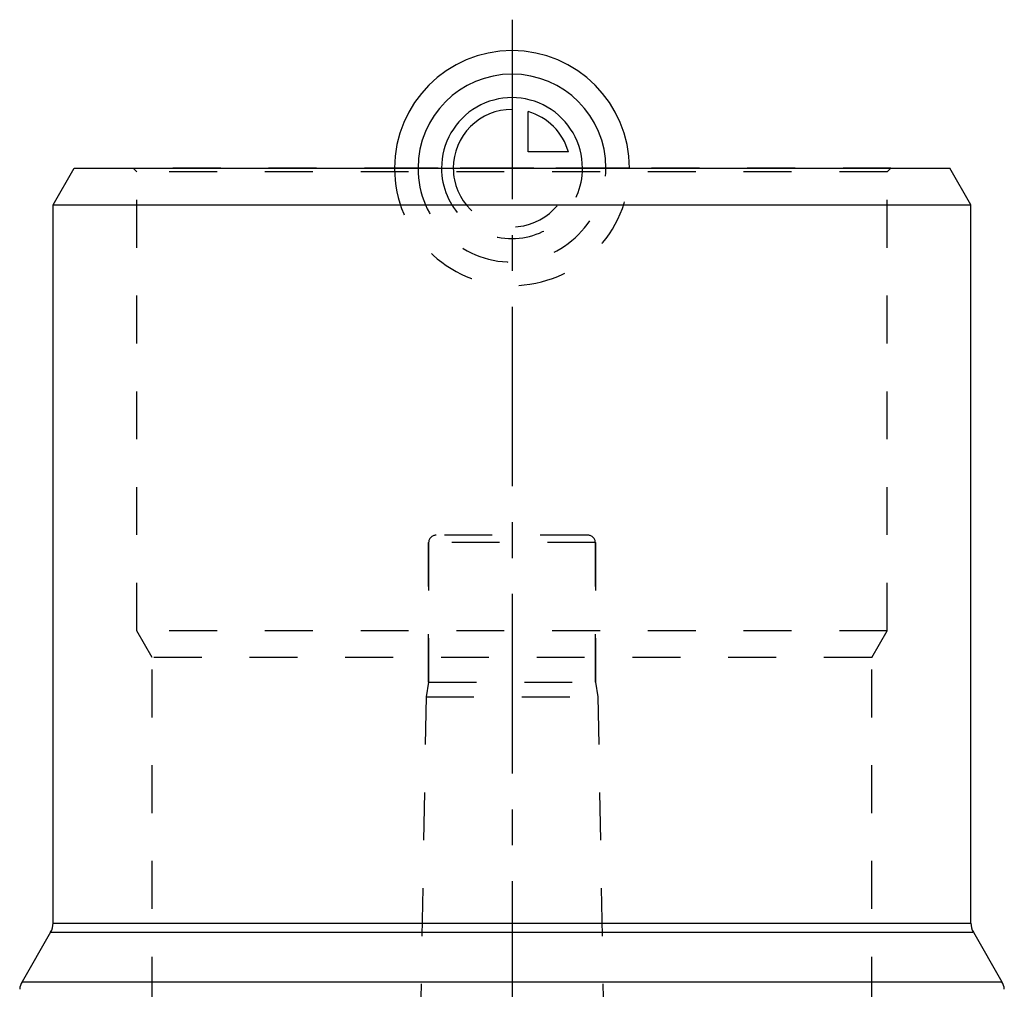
# Model space of a CAD drawing. Header units: millimetres. Extents: x 0 to 1000, y 0 to 1000.
# Tile 3 of 3: x 444 to 578, y 524 to 656. Entities that reach past the tile are written whole.
import ezdxf

# ---------------------------------------------------------------- set-up
doc = ezdxf.new("R2010")
doc.units = ezdxf.units.MM
doc.header["$LTSCALE"] = 65.185185
doc.linetypes.add('CENTER', pattern=[0.6, 0.375, -0.075, 0.075, -0.075])
doc.linetypes.add('HIDDEN', pattern=[0.2, 0.1, -0.1])
for name, color, linetype in [('ACHSEN_S', 7, 'CONTINUOUS'), ('FASEN', 7, 'CONTINUOUS'), ('KOERPER', 7, 'CONTINUOUS'), ('KONST.EL_MIT_GEO', 7, 'CONTINUOUS'), ('KURVEN', 7, 'CONTINUOUS')]:
    doc.layers.add(name, color=color, linetype=linetype)

msp = doc.modelspace()

# ---------------------------------------------------------------- linework, layer by layer
at = {"layer": 'ACHSEN_S', "color": 2, "linetype": 'CENTER'}
msp.add_line((511, 655.72), (511, 344.28), dxfattribs=at)
at = {"layer": 'FASEN', "color": 7, "linetype": 'Continuous'}
for p, q in [((448.5, 630.5), (451.39, 635.5)), ((451.39, 635.5), (570.61, 635.5)), ((573.5, 630.5), (570.61, 635.5)), ((448.5, 630.5), (573.5, 630.5))]:
    msp.add_line(p, q, dxfattribs=at)
at = {"layer": 'KOERPER', "color": 7, "linetype": 'Continuous'}
for p, q in [((448.5, 532.67), (448.5, 630.5)), ((573.5, 532.67), (573.5, 630.5))]:
    msp.add_line(p, q, dxfattribs=at)
at = {"layer": 'KOERPER', "color": 8, "linetype": 'HIDDEN'}
for p, q in [((499.65, 565.5), (499.65, 584.5)), ((522.35, 565.5), (522.35, 584.5)), ((499.65, 565.5), (499.3, 563.5)), ((499.65, 565.5), (522.35, 565.5)), ((522.35, 565.5), (522.7, 563.5)), ((499.3, 563.5), (498.18, 499.5)), ((499.3, 563.5), (522.7, 563.5)), ((522.7, 563.5), (523.82, 499.5))]:
    msp.add_line(p, q, dxfattribs=at)
at = {"layer": 'KONST.EL_MIT_GEO', "color": 8, "linetype": 'HIDDEN'}
for p, q in [((459.9, 635), (459.4, 635.5)), ((562.6, 635.5), (459.4, 635.5)), ((459.9, 572.5), (459.9, 635)), ((562.1, 635), (459.9, 635)), ((562.1, 635), (562.6, 635.5)), ((562.1, 572.5), (562.1, 635)), ((521.35, 585.5), (500.65, 585.5)), ((499.65, 584.5), (499.65, 565.5)), ((522.35, 584.5), (499.65, 584.5)), ((522.35, 584.5), (522.35, 565.5)), ((462, 568.86), (459.9, 572.5)), ((562.1, 572.5), (459.9, 572.5)), ((560, 568.86), (562.1, 572.5)), ((462, 495.5), (462, 568.86)), ((560, 568.86), (462, 568.86)), ((560, 495.5), (560, 568.86))]:
    msp.add_line(p, q, dxfattribs=at)
at = {"layer": 'KONST.EL_MIT_GEO', "color": 7, "linetype": 'Continuous'}
for p, q in [((448.5, 532.67), (573.5, 532.67)), ((448.17, 531.42), (444.28, 524.69)), ((448.17, 531.42), (573.83, 531.42)), ((573.83, 531.42), (577.72, 524.69)), ((444.28, 524.69), (577.72, 524.69))]:
    msp.add_line(p, q, dxfattribs=at)
at = {"layer": 'KONST.EL_MIT_GEO', "color": 8, "linetype": 'HIDDEN'}
for centre, start, end in [((500.65, 584.5), 90, 180), ((521.35, 584.5), 0, 90)]:
    msp.add_arc(centre, 1, start, end, dxfattribs=at)
at = {"layer": 'KONST.EL_MIT_GEO', "color": 7, "linetype": 'Continuous'}
for centre, start, end in [((446, 532.67), 330, 360), ((576, 532.67), 180, 210), ((446.44, 523.44), 150, 175), ((575.56, 523.44), 5, 30)]:
    msp.add_arc(centre, 2.5, start, end, dxfattribs=at)
at = {"layer": 'KURVEN', "color": 40, "linetype": 'Continuous'}
for p, q in [((511, 645.1), (511, 635.5)), ((513.2, 637.7), (513.2, 643.19)), ((518.69, 637.7), (513.2, 637.7))]:
    msp.add_line(p, q, dxfattribs=at)
at = {"layer": 'KURVEN', "color": 8, "linetype": 'HIDDEN'}
msp.add_line((527, 635.5), (495, 635.5), dxfattribs=at)
at = {"layer": 'KURVEN', "color": 40, "linetype": 'Continuous'}
for radius, start, end in [(16, 0, 180), (12.8, 0, 180), (9.6, 0, 180.0001), (8, 90, 180.0001), (8, 15.962, 74.038)]:
    msp.add_arc((511, 635.5), radius, start, end, dxfattribs=at)
at = {"layer": 'KURVEN', "color": 8, "linetype": 'HIDDEN'}
for radius, start in [(16, 180), (12.8, 180), (9.6, 180.0001), (8, 180.0001)]:
    msp.add_arc((511, 635.5), radius, start, 360, dxfattribs=at)

doc.saveas('drawing.dxf')
